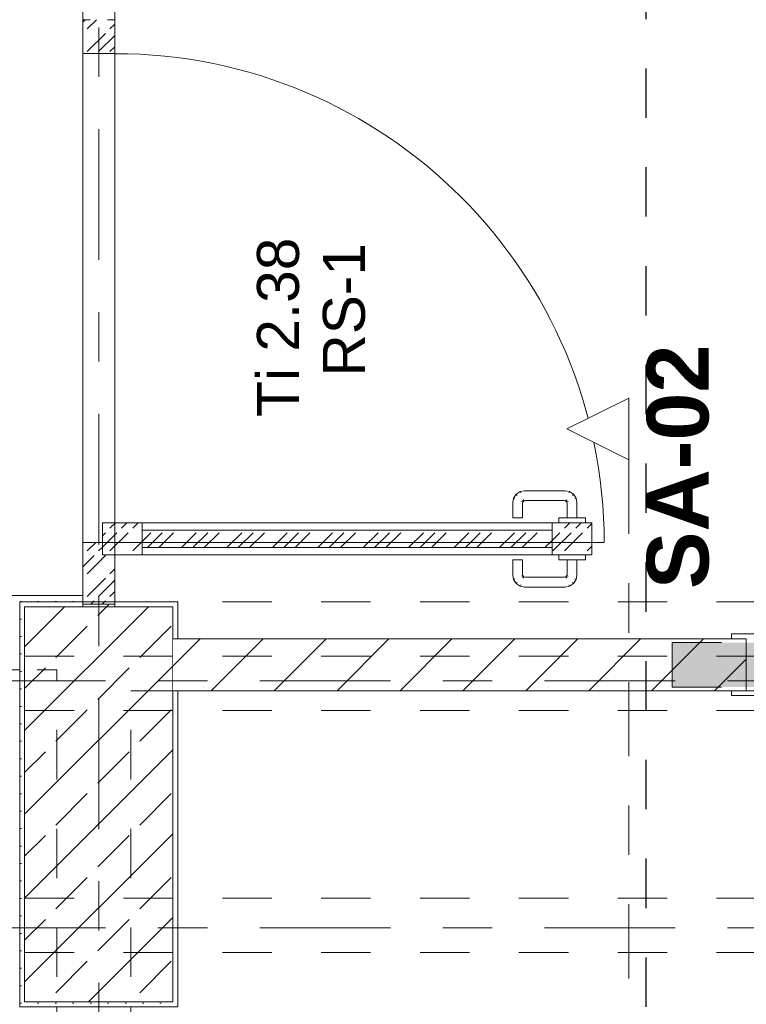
# Model space of a CAD drawing. Header units: metres. Extents: x -4 to 100, y -11 to 17.
# Tile 122 of 256: x 11.17 to 12.64, y 5.19 to 7.19. Entities that reach past the tile are written whole.
import ezdxf

# ---------------------------------------------------------------- set-up
doc = ezdxf.new("R2010")
doc.units = ezdxf.units.M
doc.header["$MEASUREMENT"] = 0
for name, pattern in [('Achse', [0.2, 0.1, -0.05, 0, -0.05]), ('Punktlinie eng', [0.0375, 0.0125, -0.025]), ('Schnittlinie', [0.3, 0.15, -0.075, 0, -0.075]), ('Strichlinie doppelt', [0.546806, 0.264583, -0.105833, 0.070556, -0.105833]), ('Untersicht', [0.1, 0.075, -0.025]), ('Wipeout_Contour', [1, 0, -1])]:
    doc.linetypes.add(name, pattern=pattern)
for name, color, linetype in [('152 - Bemaßung_ Beschriftung.Ausbau', 7, 'Continuous'), ('203 - Marker.Schnitt - Ausbaudetail SA', 7, 'Continuous'), ('208 - Marker.Detail', 7, 'Continuous'), ('451 - Universal.Achsen Raster', 7, 'Continuous'), ('605 - Struktur.Wand Innen', 7, 'Continuous'), ('607 - Struktur.Stütze', 7, 'Continuous'), ('608 - Struktur.Träger', 7, 'Continuous'), ('650 - Abdeckung.Fußboden Aufbau', 7, 'Continuous'), ('Neubau_605 - Struktur.Wand Innen', 7, 'Continuous'), ('Neubau_606 - Struktur.Wand Innen Ausbau', 7, 'Continuous'), ('Neubau_615 - Struktur.Sturz', 7, 'Continuous'), ('Neubau_653 - Abdeckung.TB Verkofferung', 7, 'Continuous')]:
    doc.layers.add(name, color=color, linetype=linetype)
doc.styles.add('ERSTELLTER_STIL_1', font='txt')
doc.styles.add('ERSTELLTER_STIL_2', font='txt')
doc.dimstyles.new('ERSTELLTER_STIL__3', dxfattribs={"dimtxt": 0.1, "dimasz": 0.0532, "dimexe": 0.18, "dimexo": 0.0625, "dimgap": 0, "dimtad": 1, "dimzin": 0, "dimdsep": 46, "dimtxsty": 'ERSTELLTER_STIL_2', "dimblk": 'ARROWHEAD_2', "dimblk1": 'ARROWHEAD_2', "dimblk2": 'ARROWHEAD_2', "dimcen": 0.09, "dimse1": 1, "dimse2": 1, "dimclrd": 7, "dimclre": 7, "dimclrt": 7, "dimazin": 0, "dimtfac": 1, "dimtdec": 4, "dimtmove": 0, "dimatfit": 3, "dimfxl": 1, "dimtolj": 1, "dimtzin": 0, "dimarcsym": 0})
doc.dimstyles.new('ERSTELLTER_STIL__5', dxfattribs={"dimtxt": 0.1, "dimasz": 0.0532, "dimexe": 0.18, "dimexo": 0.0625, "dimgap": 0, "dimtad": 1, "dimtih": 1, "dimtoh": 1, "dimzin": 0, "dimdsep": 46, "dimtxsty": 'ERSTELLTER_STIL_2', "dimblk": 'ARROWHEAD_2', "dimblk1": 'ARROWHEAD_2', "dimblk2": 'ARROWHEAD_2', "dimcen": 0.09, "dimse1": 1, "dimse2": 1, "dimclrd": 7, "dimclre": 7, "dimclrt": 7, "dimazin": 0, "dimtfac": 1, "dimtdec": 4, "dimtmove": 0, "dimatfit": 3, "dimfxl": 1, "dimtolj": 1, "dimtzin": 0, "dimarcsym": 0})
pattern_1 = [(45, (0, 0), (-0.01767767, 0.01767767), [0, -0.025])]
pattern_2 = [(45, (0, 0), (-0.0636396, 0.0636396), [])]
pattern_3 = [(45, (0, 0), (-0.04596194, 0.04596194), [0.052, -0.013]), (45, (-0.02298, 9e-18), (-0.04596194, 0.04596194), [0.052, -0.013]), (45, (-0.04596, 2e-17), (-0.04596194, 0.04596194), [0.052, -0.013])]

# ---------------------------------------------------------------- blocks, each defined once
blk = doc.blocks.new('*D195')
at = {"layer": '152 - Bemaßung_ Beschriftung.Ausbau', "color": 7, "linetype": 'Continuous', "lineweight": 5}
for p, q in [((10.9625, 7.0702), (11.0325, 7.0298)), ((11.05, 7.05), (10.945, 7.05)), ((10.9975, 6.005), (10.9975, 7.05)), ((10.9625, 6.0252), (11.0325, 5.9848)), ((11.05, 6.005), (10.945, 6.005)), ((10.9975, 5.9708), (10.9975, 6.005))]:
    blk.add_line(p, q, dxfattribs=at)
at = {"layer": '152 - Bemaßung_ Beschriftung.Ausbau', "color": 7, "lineweight": 5, "char_height": 0.1, "attachment_point": 7, "rotation": 90, "style": 'ERSTELLTER_STIL_2'}
for s, insert in [('\\A1;{\\pql;\\fArial|b0|i0|c0|p38;1,04\\fArial|b0|i0|c0|p38;\\A1{\\H.66x;\\S5^  ;}}', (10.9969, 6.3694)), ('\\A1;{\\pql;\\fArial|b0|i0|c0|p38;2,29\\fArial|b0|i0|c0|p38;\\A1{\\H.66x;\\S5^  ;}}', (11.1369, 6.3694))]:
    blk.add_mtext(s, dxfattribs=dict(at, insert=insert))
blk = doc.blocks.new('ARROWHEAD_2')
at = {"color": 0, "linetype": 'Continuous', "lineweight": 0}
for p, q in [((-0.378, -0.655), (0.378, 0.655)), ((0, 0), (-1, 0))]:
    blk.add_line(p, q, dxfattribs=at)
blk = doc.blocks.new('*D196')
at = {"layer": '152 - Bemaßung_ Beschriftung.Ausbau', "color": 7, "linetype": 'Continuous', "lineweight": 5}
for p, q in [((10.9625, 7.0702), (11.0325, 7.0298)), ((11.05, 7.05), (10.945, 7.05))]:
    blk.add_line(p, q, dxfattribs=at)
blk = doc.blocks.new('*D197')
at = {"layer": '152 - Bemaßung_ Beschriftung.Ausbau', "color": 7, "linetype": 'Continuous', "lineweight": 5}
for p, q in [((11.0325, 8.0748), (10.9625, 8.1152)), ((10.9975, 8.095), (10.9975, 8.1292)), ((11.05, 8.095), (10.945, 8.095)), ((10.9975, 7.05), (10.9975, 8.095)), ((10.9625, 7.0702), (11.0325, 7.0298)), ((11.05, 7.05), (10.945, 7.05))]:
    blk.add_line(p, q, dxfattribs=at)
at = {"layer": '152 - Bemaßung_ Beschriftung.Ausbau', "color": 7, "lineweight": 5, "insert": (10.9969, 7.4144), "char_height": 0.1, "attachment_point": 7, "rotation": 90, "style": 'ERSTELLTER_STIL_2'}
blk.add_mtext('\\A1;{\\pql;\\fArial|b0|i0|c0|p38;1,04\\fArial|b0|i0|c0|p38;\\A1{\\H.66x;\\S5^  ;}}', dxfattribs=at)
blk = doc.blocks.new('*D636')
at = {"layer": '152 - Bemaßung_ Beschriftung.Ausbau', "color": 7, "linetype": 'Continuous', "lineweight": 5}
for p, q in [((11.48, 4.5875), (11.48, 4.6925)), ((12.64, 4.5875), (12.64, 4.6925)), ((11.5002, 4.675), (11.4598, 4.605)), ((12.6602, 4.675), (12.6198, 4.605)), ((11.4458, 4.64), (11.48, 4.64)), ((11.48, 4.64), (12.64, 4.64))]:
    blk.add_line(p, q, dxfattribs=at)
at = {"layer": '152 - Bemaßung_ Beschriftung.Ausbau', "color": 7, "lineweight": 5, "insert": (11.927, 4.66), "char_height": 0.1, "attachment_point": 7, "style": 'ERSTELLTER_STIL_2'}
blk.add_mtext('\\A1;{\\pql;\\fArial|b0|i0|c0|p38;1,16}', dxfattribs=at)
blk = doc.blocks.new('*D637')
at = {"layer": '152 - Bemaßung_ Beschriftung.Ausbau', "color": 7, "linetype": 'Continuous', "lineweight": 5}
for p, q in [((12.64, 4.5875), (12.64, 4.6925)), ((13.65, 4.5875), (13.65, 4.6925)), ((12.6602, 4.675), (12.6198, 4.605)), ((13.6298, 4.605), (13.6702, 4.675)), ((12.64, 4.64), (13.65, 4.64)), ((13.65, 4.64), (13.6842, 4.64))]:
    blk.add_line(p, q, dxfattribs=at)
at = {"layer": '152 - Bemaßung_ Beschriftung.Ausbau', "color": 7, "lineweight": 5, "char_height": 0.1, "attachment_point": 7, "style": 'ERSTELLTER_STIL_2'}
for s, insert in [('\\A1;{\\pql;\\fArial|b0|i0|c0|p38;2,13\\fArial|b0|i0|c0|p38;\\A1{\\H.66x;\\S5^  ;}}', (12.9869, 4.5006)), ('\\A1;{\\pql;\\fArial|b0|i0|c0|p38;1,01}', (13.0119, 4.66))]:
    blk.add_mtext(s, dxfattribs=dict(at, insert=insert))
blk = doc.blocks.new('*D639')
at = {"layer": '152 - Bemaßung_ Beschriftung.Ausbau', "color": 7, "linetype": 'Continuous', "lineweight": 5}
for p, q in [((10.07, 4.4375), (10.07, 4.5425)), ((11.18, 4.4375), (11.18, 4.5425)), ((10.0902, 4.525), (10.0498, 4.455)), ((11.1598, 4.455), (11.2002, 4.525)), ((10.07, 4.49), (11.18, 4.49)), ((11.18, 4.49), (11.2142, 4.49))]:
    blk.add_line(p, q, dxfattribs=at)
at = {"layer": '152 - Bemaßung_ Beschriftung.Ausbau', "color": 7, "lineweight": 5, "insert": (10.497, 4.51), "char_height": 0.1, "attachment_point": 7, "style": 'ERSTELLTER_STIL_2'}
blk.add_mtext('\\A1;{\\pql;\\fArial|b0|i0|c0|p38;1,11}', dxfattribs=at)

msp = doc.modelspace()

# ---------------------------------------------------------------- hatches: boundary and pattern name
at = {"layer": '607 - Struktur.Stütze', "linetype": 'Continuous', "lineweight": 0, "true_color": 0x000000}
h = msp.add_hatch(dxfattribs=at)
h.set_pattern_fill('Gips_0001', color=18, style=0, pattern_type=2)
h.set_pattern_definition(pattern_1)
h.paths.add_polyline_path([(11.17, 6.01), (11.17, 5.19), (11.49, 5.19), (11.49, 5.83), (11.48, 5.83), (11.48, 5.2), (11.18, 5.2), (11.18, 6), (11.2975, 6), (11.2975, 6.01)])
h = msp.add_hatch(dxfattribs=at)
h.set_pattern_fill('Gips_0001', color=18, style=0, pattern_type=2)
h.set_pattern_definition(pattern_1)
h.paths.add_polyline_path([(11.3625, 6.01), (11.3625, 6), (11.48, 6), (11.48, 5.935), (11.49, 5.935), (11.49, 6.01)])
h = msp.add_hatch(dxfattribs=at)
h.set_pattern_fill('Beton__Stahlbeton_0001', color=18, style=0, pattern_type=2)
h.set_pattern_definition([(45, (0, 0), (-0.0848528, 0.0848528), []), (45, (-0.04243, 0.04243), (-0.0848528, 0.0848528), [0.09, -0.03])])
h.paths.add_polyline_path([(11.18, 5.2), (11.48, 5.2), (11.48, 6), (11.18, 6)])
at = {"layer": 'Neubau_605 - Struktur.Wand Innen', "linetype": 'Continuous', "lineweight": 0, "true_color": 0x000000}
h = msp.add_hatch(dxfattribs=at)
h.set_pattern_fill('Leichtmetall_SM11_0001', color=18, style=0, pattern_type=2)
h.set_pattern_definition(pattern_3)
h.paths.add_polyline_path([(11.3625, 7.1201), (11.3625, 7.1888), (11.2975, 7.1888), (11.2975, 7.1201)])
h = msp.add_hatch(dxfattribs=at)
h.set_pattern_fill('Leichtmetall_SM11_0001', color=18, style=0, pattern_type=2)
h.set_pattern_definition(pattern_3)
h.paths.add_polyline_path([(11.3375, 6.1049), (11.4175, 6.1049), (11.4175, 6.1699), (11.3375, 6.1699)])
h = msp.add_hatch(dxfattribs=at)
h.set_pattern_fill('Leichtmetall_SM11_0001', color=18, style=0, pattern_type=2)
h.set_pattern_definition(pattern_3)
h.paths.add_polyline_path([(12.2474, 6.1699), (12.2474, 6.1049), (12.3274, 6.1049), (12.3274, 6.1699)])
h = msp.add_hatch(dxfattribs=at)
h.set_pattern_fill('Leichtmetall_SM11_0001', color=18, style=0, pattern_type=2)
h.set_pattern_definition(pattern_3)
h.paths.add_polyline_path([(12.2474, 6.1197), (12.2474, 6.1552), (11.4175, 6.1552), (11.4175, 6.1197)])
h = msp.add_hatch(dxfattribs=at)
h.set_pattern_fill('Leichtmetall_SM11_0001', color=18, style=0, pattern_type=2)
h.set_pattern_definition(pattern_3)
h.paths.add_polyline_path([(11.2975, 6.005), (11.3625, 6.005), (11.3625, 6.1049), (11.3375, 6.1049), (11.3375, 6.13), (11.2975, 6.13)])
h = msp.add_hatch(dxfattribs=at)
h.set_pattern_fill('MW_Ziegel_0001', color=18, style=0, pattern_type=2)
h.set_pattern_definition(pattern_2)
h.paths.add_polyline_path([(11.3625, 6.005), (11.2975, 6.005), (11.2975, 6), (11.3625, 6)])
at = {"layer": 'Neubau_606 - Struktur.Wand Innen Ausbau', "linetype": 'Continuous', "lineweight": 0, "true_color": 0x000000}
h = msp.add_hatch(dxfattribs=at)
h.set_pattern_fill('Gips_0001', color=18, style=0, pattern_type=2)
h.set_pattern_definition(pattern_1)
h.paths.add_polyline_path([(10.07, 6.0225), (10.07, 6.01), (11.2975, 6.01), (11.2975, 6.0225)])

# ---------------------------------------------------------------- linework, layer by layer
at = {"layer": '451 - Universal.Achsen Raster', "color": 160, "linetype": 'Strichlinie doppelt', "lineweight": 9, "true_color": 0x3232ff}
for p, q in [((11.33, -10.585), (11.33, 16.355)), ((64.935, 5.35), (-3.175, 5.35))]:
    msp.add_line(p, q, dxfattribs=at)
at = {"layer": '605 - Struktur.Wand Innen', "color": 1, "linetype": 'Continuous', "lineweight": 13}
for p, q in [((12.61, 5.945), (12.67, 5.945)), ((12.66, 5.82), (12.61, 5.82))]:
    msp.add_line(p, q, dxfattribs=at)
at = {"layer": '607 - Struktur.Stütze', "color": 7, "linetype": 'Continuous', "lineweight": 5, "flags": 128}
for points in [[(11.2975, 6.01), (11.17, 6.01), (11.17, 5.19), (11.49, 5.19), (11.49, 5.83)], [(11.49, 5.935), (11.49, 6.01), (11.3625, 6.01)]]:
    msp.add_lwpolyline(points, dxfattribs=at)
at = {"layer": '607 - Struktur.Stütze', "color": 7, "linetype": 'Continuous', "lineweight": 13, "flags": 128}
msp.add_lwpolyline([(11.18, 5.2), (11.48, 5.2), (11.48, 6), (11.18, 6)], close=True, dxfattribs=at)
at = {"layer": '608 - Struktur.Träger', "color": 7, "linetype": 'Untersicht', "lineweight": 13}
for p, q in [((0.38, 6.01), (61.88, 6.01)), ((0.38, 5.79), (61.88, 5.79)), ((0.38, 5.41), (61.88, 5.41))]:
    msp.add_line(p, q, dxfattribs=at)
at = {"layer": '608 - Struktur.Träger', "color": 7, "linetype": 'Achse', "lineweight": 9}
msp.add_line((0.38, 5.3), (61.88, 5.3), dxfattribs=at)
at = {"layer": '650 - Abdeckung.Fußboden Aufbau', "color": 7, "linetype": 'Continuous', "lineweight": 13, "flags": 128}
for points in [[(10.07, 5.8725), (10.07, 6.0225), (11.2975, 6.0225), (11.2975, 6.01), (11.49, 6.01), (11.49, 5.935), (12.64, 5.935), (12.64, 5.83), (13.65, 5.83), (13.65, 5.935), (14.875, 5.935), (14.875, 6.0875), (14.975, 6.0875), (14.975, 5.935), (16.23, 5.935), (16.23, 5.81)], [(7.805, 0.71), (7.89, 0.71), (7.89, 0.255), (11.17, 0.255), (11.17, 0.71), (11.245, 0.71), (11.245, 5.19), (11.17, 5.19), (11.17, 5.8725), (10.07, 5.8725)]]:
    msp.add_lwpolyline(points, dxfattribs=at)
msp.add_lwpolyline([(11.395, 0.71), (11.49, 0.71), (11.49, 0.255), (14.77, 0.255), (14.77, 0.71), (14.86, 0.71), (14.86, 5.505), (13.735, 5.505), (13.735, 5.83), (11.49, 5.83), (11.49, 5.19), (11.395, 5.19)], close=True, dxfattribs=at)
at = {"layer": 'Neubau_605 - Struktur.Wand Innen', "color": 1, "linetype": 'Continuous', "lineweight": 13}
for p, q in [((11.2975, 6.005), (11.2975, 8.095)), ((11.3625, 6.005), (11.3625, 8.095)), ((11.2975, 7.1888), (11.2975, 7.2451)), ((11.3625, 7.1888), (11.3625, 7.2294)), ((11.2975, 7.1888), (11.3122, 7.1888)), ((11.2975, 7.1201), (11.2975, 7.1888)), ((11.3477, 7.1888), (11.3625, 7.1888)), ((11.3625, 7.1888), (11.3625, 7.1201)), ((11.2975, 6.13), (11.2975, 7.1201)), ((11.3625, 7.1201), (11.2975, 7.1201)), ((11.3625, 7.1201), (11.3625, 6.1699)), ((12.1746, 6.2277), (12.1691, 6.2196)), ((12.1827, 6.2332), (12.1746, 6.2277)), ((12.1767, 6.2256), (12.1746, 6.2277)), ((12.1914, 6.2349), (12.1827, 6.2332)), ((12.1839, 6.2305), (12.1827, 6.2332)), ((12.2734, 6.2349), (12.1914, 6.2349)), ((12.282, 6.2332), (12.2734, 6.2349)), ((12.2809, 6.2305), (12.282, 6.2332)), ((12.2902, 6.2277), (12.282, 6.2332)), ((12.2881, 6.2256), (12.2902, 6.2277)), ((12.2957, 6.2196), (12.2902, 6.2277)), ((12.1691, 6.2196), (12.1674, 6.2109)), ((12.1674, 6.2109), (12.1674, 6.1799)), ((12.1719, 6.2184), (12.1691, 6.2196)), ((12.1879, 6.2118), (12.1852, 6.2129)), ((12.189, 6.2133), (12.1869, 6.2154)), ((12.1879, 6.2118), (12.1874, 6.2089)), ((12.1874, 6.2089), (12.1874, 6.1799)), ((12.189, 6.2133), (12.1879, 6.2118)), ((12.1905, 6.2144), (12.189, 6.2133)), ((12.1905, 6.2144), (12.1894, 6.2171)), ((12.1934, 6.2149), (12.1905, 6.2144)), ((12.2714, 6.2149), (12.1934, 6.2149)), ((12.2742, 6.2144), (12.2714, 6.2149)), ((12.2742, 6.2144), (12.2754, 6.2171)), ((12.2758, 6.2133), (12.2742, 6.2144)), ((12.2758, 6.2133), (12.2779, 6.2154)), ((12.2768, 6.2118), (12.2758, 6.2133)), ((12.2768, 6.2118), (12.2796, 6.2129)), ((12.2774, 6.2089), (12.2768, 6.2118)), ((12.2774, 6.1799), (12.2774, 6.2089)), ((12.2929, 6.2184), (12.2957, 6.2196)), ((12.2974, 6.2109), (12.2957, 6.2196)), ((12.2974, 6.1799), (12.2974, 6.2109)), ((11.3375, 6.13), (11.3375, 6.1699)), ((11.3375, 6.1699), (11.4175, 6.1699)), ((12.3274, 6.1699), (11.3625, 6.1699)), ((12.0063, 6.1699), (11.4175, 6.1699)), ((11.4175, 6.1699), (11.4175, 6.1552)), ((12.0063, 6.1699), (12.0077, 6.1699)), ((12.0272, 6.1699), (12.0077, 6.1699)), ((12.0272, 6.1699), (12.0286, 6.1699)), ((12.0482, 6.1699), (12.0286, 6.1699)), ((12.0482, 6.1699), (12.0495, 6.1699)), ((12.0691, 6.1699), (12.0495, 6.1699)), ((12.0691, 6.1699), (12.0704, 6.1699)), ((12.09, 6.1699), (12.0704, 6.1699)), ((12.09, 6.1699), (12.0913, 6.1699)), ((12.1109, 6.1699), (12.0913, 6.1699)), ((12.1109, 6.1699), (12.1122, 6.1699)), ((12.1318, 6.1699), (12.1122, 6.1699)), ((12.1318, 6.1699), (12.1331, 6.1699)), ((12.1527, 6.1699), (12.1331, 6.1699)), ((12.1527, 6.1699), (12.154, 6.1699)), ((12.1736, 6.1699), (12.154, 6.1699)), ((12.1703, 6.1799), (12.1674, 6.1799)), ((12.1774, 6.1799), (12.1703, 6.1799)), ((12.1736, 6.1699), (12.1749, 6.1699)), ((12.2474, 6.1699), (12.1749, 6.1699)), ((12.1844, 6.1799), (12.1774, 6.1799)), ((12.1874, 6.1799), (12.1844, 6.1799)), ((12.1945, 6.1699), (12.1958, 6.1699)), ((12.2474, 6.1552), (12.2474, 6.1699)), ((12.2474, 6.1699), (12.3274, 6.1699)), ((12.2604, 6.1799), (12.264, 6.1799)), ((12.2604, 6.1799), (12.2604, 6.1798)), ((12.2604, 6.1799), (12.264, 6.1799)), ((12.2604, 6.1799), (12.2604, 6.1798)), ((12.2604, 6.1798), (12.2604, 6.17)), ((12.2604, 6.1798), (12.2604, 6.17)), ((12.2604, 6.17), (12.2604, 6.1699)), ((12.2604, 6.17), (12.2604, 6.1699)), ((12.264, 6.1799), (12.2739, 6.1799)), ((12.264, 6.1799), (12.2739, 6.1799)), ((12.2739, 6.1799), (12.2874, 6.1799)), ((12.2739, 6.1799), (12.2874, 6.1799)), ((12.2874, 6.1799), (12.3009, 6.1799)), ((12.2874, 6.1799), (12.3009, 6.1799)), ((12.3009, 6.1799), (12.3108, 6.1799)), ((12.3009, 6.1799), (12.3108, 6.1799)), ((12.3108, 6.1799), (12.3144, 6.1799)), ((12.3108, 6.1799), (12.3144, 6.1799)), ((12.3144, 6.1799), (12.3144, 6.1798)), ((12.3144, 6.1799), (12.3144, 6.1798)), ((12.3144, 6.1798), (12.3144, 6.17)), ((12.3144, 6.1798), (12.3144, 6.17)), ((12.3144, 6.17), (12.3144, 6.1699)), ((12.3144, 6.17), (12.3144, 6.1699)), ((12.3274, 6.1049), (12.3274, 6.1699)), ((12.3274, 6.1699), (12.3274, 6.1049)), ((11.4175, 6.1197), (11.4175, 6.1552)), ((11.4175, 6.1552), (12.2474, 6.1552)), ((12.2474, 6.1552), (12.2474, 6.1197)), ((11.2975, 6.13), (11.3375, 6.13)), ((11.2975, 6.005), (11.2975, 6.13)), ((11.3375, 6.13), (11.3625, 6.13)), ((11.3375, 6.1049), (11.3375, 6.13)), ((11.3625, 6.13), (11.3625, 6.1049)), ((11.3625, 6.1049), (11.3375, 6.1049)), ((12.3274, 6.1049), (11.3625, 6.1049)), ((11.3625, 6.1049), (11.3625, 6.005)), ((11.4175, 6.1049), (11.3625, 6.1049)), ((12.2474, 6.1197), (11.4175, 6.1197)), ((11.4175, 6.1197), (11.4175, 6.1049)), ((11.9902, 6.1049), (11.4175, 6.1049)), ((11.9902, 6.1049), (12.2001, 6.1049)), ((12.2474, 6.1049), (12.2001, 6.1049)), ((12.2474, 6.1049), (12.2474, 6.1197)), ((12.3274, 6.1049), (12.2474, 6.1049)), ((12.2604, 6.1048), (12.2604, 6.1049)), ((12.2604, 6.1048), (12.2604, 6.1049)), ((12.2604, 6.095), (12.2604, 6.1048)), ((12.2604, 6.095), (12.2604, 6.1048)), ((12.3144, 6.1048), (12.3144, 6.1049)), ((12.3144, 6.1048), (12.3144, 6.1049)), ((12.3144, 6.095), (12.3144, 6.1048)), ((12.3144, 6.095), (12.3144, 6.1048)), ((12.1703, 6.0949), (12.1674, 6.0949)), ((12.1674, 6.0639), (12.1674, 6.0949)), ((12.1774, 6.0949), (12.1703, 6.0949)), ((12.1844, 6.0949), (12.1774, 6.0949)), ((12.1874, 6.0949), (12.1844, 6.0949)), ((12.1874, 6.0659), (12.1874, 6.0949)), ((12.2604, 6.0949), (12.2604, 6.095)), ((12.2604, 6.0949), (12.2604, 6.095)), ((12.2604, 6.0949), (12.264, 6.0949)), ((12.2604, 6.0949), (12.264, 6.0949)), ((12.264, 6.0949), (12.2739, 6.0949)), ((12.264, 6.0949), (12.2739, 6.0949)), ((12.2739, 6.0949), (12.2874, 6.0949)), ((12.2739, 6.0949), (12.2874, 6.0949)), ((12.2774, 6.0949), (12.2774, 6.0659)), ((12.2874, 6.0949), (12.3009, 6.0949)), ((12.2874, 6.0949), (12.3009, 6.0949)), ((12.2974, 6.0949), (12.2974, 6.0639)), ((12.3009, 6.0949), (12.3108, 6.0949)), ((12.3009, 6.0949), (12.3108, 6.0949)), ((12.3108, 6.0949), (12.3144, 6.0949)), ((12.3108, 6.0949), (12.3144, 6.0949)), ((12.3144, 6.0949), (12.3144, 6.095)), ((12.3144, 6.0949), (12.3144, 6.095)), ((12.1691, 6.0553), (12.1674, 6.0639)), ((12.1879, 6.0631), (12.1852, 6.062)), ((12.189, 6.0615), (12.1869, 6.0594)), ((12.1879, 6.0631), (12.1874, 6.0659)), ((12.189, 6.0615), (12.1879, 6.0631)), ((12.1905, 6.0605), (12.189, 6.0615)), ((12.2758, 6.0615), (12.2742, 6.0605)), ((12.2768, 6.0631), (12.2758, 6.0615)), ((12.2758, 6.0615), (12.2779, 6.0594)), ((12.2774, 6.0659), (12.2768, 6.0631)), ((12.2768, 6.0631), (12.2796, 6.062)), ((12.2974, 6.0639), (12.2957, 6.0553)), ((12.1719, 6.0564), (12.1691, 6.0553)), ((12.1746, 6.0471), (12.1691, 6.0553)), ((12.1767, 6.0492), (12.1746, 6.0471)), ((12.1827, 6.0417), (12.1746, 6.0471)), ((12.1839, 6.0444), (12.1827, 6.0417)), ((12.1914, 6.0399), (12.1827, 6.0417)), ((12.1905, 6.0605), (12.1894, 6.0577)), ((12.1934, 6.0599), (12.1905, 6.0605)), ((12.2714, 6.0599), (12.1934, 6.0599)), ((12.2742, 6.0605), (12.2714, 6.0599)), ((12.282, 6.0417), (12.2734, 6.0399)), ((12.2742, 6.0605), (12.2754, 6.0577)), ((12.2809, 6.0444), (12.282, 6.0417)), ((12.2902, 6.0471), (12.282, 6.0417)), ((12.2881, 6.0492), (12.2902, 6.0471)), ((12.2957, 6.0553), (12.2902, 6.0471)), ((12.2929, 6.0564), (12.2957, 6.0553)), ((12.2734, 6.0399), (12.1914, 6.0399)), ((11.2975, 6.005), (11.3625, 6.005)), ((11.3625, 6.005), (11.2975, 6.005)), ((11.3625, 6.005), (11.2975, 6.005))]:
    msp.add_line(p, q, dxfattribs=at)
at = {"layer": 'Neubau_605 - Struktur.Wand Innen', "color": 1, "linetype": 'Continuous', "lineweight": 9}
msp.add_line((12.3525, 6.13), (11.3625, 6.13), dxfattribs=at)
at = {"layer": 'Neubau_605 - Struktur.Wand Innen', "color": 1, "linetype": 'Continuous', "lineweight": 5, "flags": 128}
for points in [[(11.2975, 6.005), (11.2975, 6)], [(11.3625, 6), (11.3625, 6.005)]]:
    msp.add_lwpolyline(points, dxfattribs=at)
at = {"layer": 'Neubau_605 - Struktur.Wand Innen', "color": 1, "linetype": 'Continuous', "lineweight": 9}
msp.add_arc((11.3625, 6.13), 0.99, 0, 90, dxfattribs=at)
at = {"layer": 'Neubau_606 - Struktur.Wand Innen Ausbau', "color": 1, "linetype": 'Continuous', "lineweight": 13, "flags": 128}
for points in [[(11.2975, 6.0225), (10.07, 6.0225)], [(11.2975, 6.0138), (11.2975, 6.0225)], [(10.07, 5.8725), (11.17, 5.8725)]]:
    msp.add_lwpolyline(points, dxfattribs=at)
at = {"layer": 'Neubau_653 - Abdeckung.TB Verkofferung', "color": 1, "linetype": 'Untersicht', "lineweight": 9}
for p, q in [((7.805, 5.8725), (11.245, 5.8725)), ((11.245, 5.0505), (11.245, 5.8725)), ((11.395, 5.83), (14.86, 5.83)), ((11.395, 5.0505), (11.395, 5.83))]:
    msp.add_line(p, q, dxfattribs=at)

# ---------------------------------------------------------------- texts
at = {"layer": '203 - Marker.Schnitt - Ausbaudetail SA', "color": 7, "lineweight": 13, "insert": (12.5654, 6.0359), "char_height": 0.125, "attachment_point": 7, "rotation": 90, "style": 'ERSTELLTER_STIL_1'}
msp.add_mtext('\\A1;{\\pql;\\pt0;\\fArial|b1|i0|c0|p38;SA-02}', dxfattribs=at)
at = {"layer": 'Neubau_605 - Struktur.Wand Innen', "color": 1, "lineweight": 13, "char_height": 0.085, "rotation": 90, "style": 'ERSTELLTER_STIL_2'}
for s, insert, attachment_point in [('\\A1;{\\pqc;\\pt0;\\fArial|b0|i0|c0|p38;\\C7;Ti 2.38}', (11.7362, 6.566), 8), ('\\A1;{\\pql;\\pt0;\\fArial|b0|i0|c0|p38;\\C7;RS-1}', (11.7833, 6.4661), 1), ('\\A1;{\\pqr;\\pt0;\\fArial|b0|i0|c0|p38;\\C7;}', (11.7639, 6.4009), 3)]:
    msp.add_mtext(s, dxfattribs=dict(at, insert=insert, attachment_point=attachment_point))

# ---------------------------------------------------------------- dimensions: what is measured, and where the dimension line sits
at = {"layer": '152 - Bemaßung_ Beschriftung.Ausbau', "color": 7, "linetype": 'Continuous', "lineweight": 5}
for base, p2, picture, middle in [((10.997475, 8.0949822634), (11.362475, 8.0949822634), '*D197', (10.9274749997, 7.6793527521)), ((10.997475, 7.0499822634), (11.362475, 7.0499822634), '*D196', (10.9274749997, 7.0468357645))]:
    dim = msp.add_linear_dim(base=base, p1=(11.362475, 7.0499822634), p2=p2, angle=90, dimstyle='ERSTELLTER_STIL__3', dxfattribs=at)
    dim.commit()
    dim.dimension.update_dxf_attribs({"geometry": picture, "text_midpoint": middle, "dimtype": 160, "text_rotation": 90})
dim = msp.add_linear_dim(base=(10.9975, 7.05), p1=(11.3625, 6.005), p2=(11.3625, 7.05), angle=90, text='<MeasuredValue>^M2,29{\\H0.66x;\\S5^  ;}', dimstyle='ERSTELLTER_STIL__3', dxfattribs=at)
dim.commit()
dim.dimension.update_dxf_attribs({"geometry": '*D195', "text_midpoint": (11.0675, 6.9431), "dimtype": 160, "text_rotation": 90})
msp.add_linear_dim(base=(10.697475, 7.0499822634), p1=(11.362475, 7.0499822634), p2=(11.362475, 7.0499822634), angle=90, location=(10.6274749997, 7.0468357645), text_rotation=90, dimstyle='ERSTELLTER_STIL__3', dxfattribs=at).render()
dim = msp.add_linear_dim(base=(11.18, 4.49), p1=(10.07, 6.0325), p2=(11.18, 5.2), dimstyle='ERSTELLTER_STIL__5', dxfattribs=at)
dim.commit()
dim.dimension.update_dxf_attribs({"geometry": '*D639', "text_midpoint": (10.6269, 4.56), "dimtype": 160})

# ---------------------------------------------------------------- next in the draw order: wipeouts: each hides what was drawn before it
at = {"color": 254, "linetype": 'Wipeout_Contour', "lineweight": 0, "ltscale": 53.682721}
msp.add_wipeout([(11.48, 5.83), (12.64, 5.83), (12.64, 5.935), (11.48, 5.935)], dxfattribs=at).dxf.layer = '605 - Struktur.Wand Innen'

# ---------------------------------------------------------------- next in the draw order: hatches: boundary and pattern name
at = {"layer": '605 - Struktur.Wand Innen', "linetype": 'Continuous', "lineweight": 0, "true_color": 0x000000}
h = msp.add_hatch(dxfattribs=at)
h.set_pattern_fill('MW_Ziegel_0001', color=18, style=0, pattern_type=2)
h.set_pattern_definition(pattern_2)
h.paths.add_polyline_path([(11.48, 5.83), (12.64, 5.83), (12.64, 5.935), (11.48, 5.935)])
at = {"layer": 'Neubau_615 - Struktur.Sturz', "linetype": 'Continuous', "lineweight": 0, "true_color": 0x3f0000}
msp.add_hatch(color=18, dxfattribs=at).paths.add_polyline_path([(12.49, 5.9275), (12.49, 5.8375), (13.8, 5.8375), (13.8, 5.9275)])

# ---------------------------------------------------------------- next in the draw order: linework, layer by layer
at = {"layer": '203 - Marker.Schnitt - Ausbaudetail SA', "color": 7, "linetype": 'Schnittlinie', "lineweight": 13}
msp.add_line((12.4021, 6.2975), (12.4021, 4.763), dxfattribs=at)
at = {"layer": '208 - Marker.Detail', "color": 30, "linetype": 'Punktlinie eng', "lineweight": 25, "true_color": 0xff6e00}
msp.add_line((12.4377, 5.19), (12.4377, 8.51), dxfattribs=at)
at = {"layer": '451 - Universal.Achsen Raster', "color": 160, "linetype": 'Strichlinie doppelt', "lineweight": 9, "true_color": 0x3232ff}
msp.add_line((64.935, 5.85), (-3.175, 5.85), dxfattribs=at)
at = {"layer": '605 - Struktur.Wand Innen', "color": 1, "linetype": 'Continuous', "lineweight": 13}
for p, q in [((12.61, 5.935), (12.61, 5.945)), ((12.64, 5.935), (12.61, 5.935)), ((12.64, 5.83), (12.64, 5.935)), ((12.61, 5.82), (12.61, 5.83)), ((12.61, 5.83), (12.64, 5.83))]:
    msp.add_line(p, q, dxfattribs=at)
at = {"layer": '605 - Struktur.Wand Innen', "color": 7, "linetype": 'Continuous', "lineweight": 18}
msp.add_line((12.64, 5.935), (12.64, 5.83), dxfattribs=at)
msp.add_line((12.64, 5.935), (12.64, 5.83), dxfattribs=at)
msp.add_line((12.64, 5.935), (12.64, 5.83), dxfattribs=at)
at = {"layer": '605 - Struktur.Wand Innen', "color": 7, "linetype": 'Continuous', "lineweight": 18, "flags": 128}
for points in [[(12.64, 5.935), (11.48, 5.935)], [(11.48, 5.83), (12.64, 5.83)]]:
    msp.add_lwpolyline(points, dxfattribs=at)
at = {"layer": '608 - Struktur.Träger', "color": 7, "linetype": 'Achse', "lineweight": 9}
msp.add_line((0.38, 5.9), (61.88, 5.9), dxfattribs=at)
at = {"layer": 'Neubau_615 - Struktur.Sturz', "color": 1, "linetype": 'Punktlinie eng', "lineweight": 13}
for p, q in [((12.49, 5.9275), (13.8, 5.9275)), ((12.49, 5.8375), (12.49, 5.9275)), ((12.49, 5.8375), (13.8, 5.8375))]:
    msp.add_line(p, q, dxfattribs=at)

# ---------------------------------------------------------------- next in the draw order: dimensions: what is measured, and where the dimension line sits
at = {"layer": '152 - Bemaßung_ Beschriftung.Ausbau', "color": 7, "linetype": 'Continuous', "lineweight": 5}
for base, p1, p2, picture, middle in [((12.64, 4.64), (11.48, 5.2), (12.64, 5.945), '*D636', (12.0568, 4.71)), ((13.65, 4.64), (12.64, 5.945), (13.65, 5.945), '*D637', (13.1418, 4.71))]:
    dim = msp.add_linear_dim(base=base, p1=p1, p2=p2, dimstyle='ERSTELLTER_STIL__5', dxfattribs=at)
    dim.commit()
    dim.dimension.update_dxf_attribs({"geometry": picture, "text_midpoint": middle, "dimtype": 160})

# ---------------------------------------------------------------- next in the draw order: wipeouts: each hides what was drawn before it
at = {"color": 254, "linetype": 'Wipeout_Contour', "lineweight": 0, "ltscale": 41.272988}
msp.add_wipeout([(12.4021, 6.4225), (12.2771, 6.36), (12.4021, 6.2975)], dxfattribs=at).dxf.layer = '203 - Marker.Schnitt - Ausbaudetail SA'

# ---------------------------------------------------------------- next in the draw order: linework, layer by layer
at = {"layer": '203 - Marker.Schnitt - Ausbaudetail SA', "color": 7, "linetype": 'Continuous', "lineweight": 13, "flags": 128}
msp.add_lwpolyline([(12.4021, 6.4225), (12.4021, 6.2975), (12.2771, 6.36)], close=True, dxfattribs=at)

doc.saveas('drawing.dxf')
